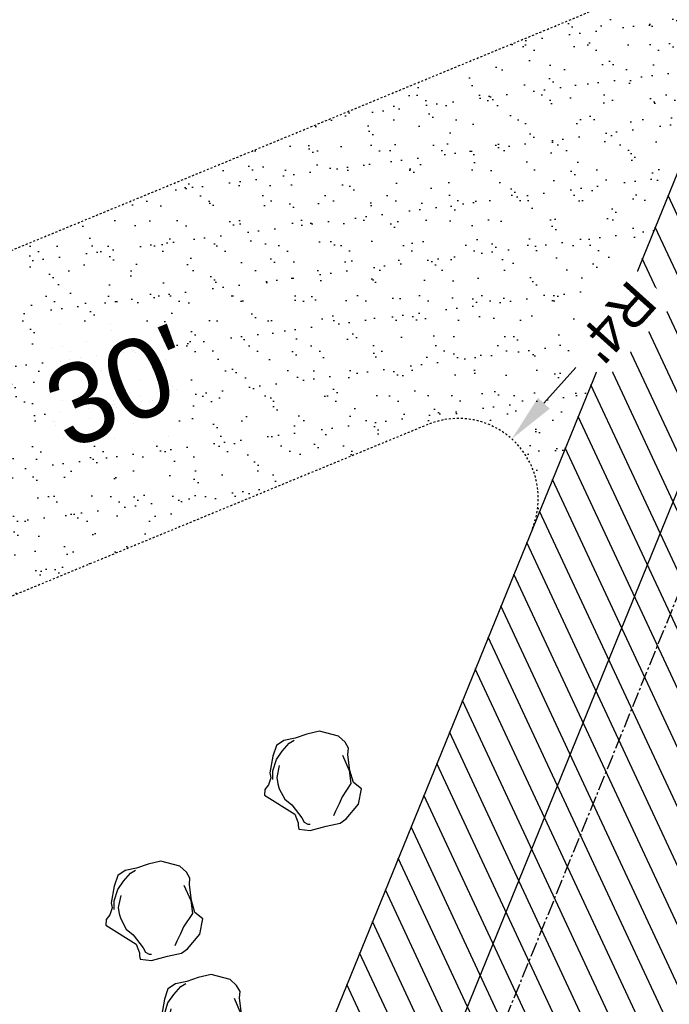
# Model space of a CAD drawing. Header units: feet. Extents: x 1133447 to 1140710, y 647622 to 649877.
# Tile 70 of 84: x 1135037 to 1135069, y 648983 to 649032. Entities that reach past the tile are written whole.
import ezdxf
from ezdxf.lldxf.tags import DXFTag

# ---------------------------------------------------------------- set-up
doc = ezdxf.new("R2010")
doc.units = ezdxf.units.FT
doc.header["$MEASUREMENT"] = 0
doc.linetypes.add('CENTER2', pattern=[1.125, 0.75, -0.125, 0.125, -0.125])
doc.linetypes.add('RAD', pattern=[0.13, 0.08, -0.05])
for name, color, linetype in [('C-CAMPSITE-PADS', 6, 'Continuous'), ('C-PRKG-ASPH', 8, 'Continuous'), ('C-PRKG-GRVL', 8, 'Continuous'), ('C-ROAD-ASPHALT', 1, 'Continuous'), ('C-ROAD-CNTR', 1, 'CENTER2'), ('C-ROAD-GRVL', 1, 'RAD'), ('C-UTIL-WATER-MEP', 7, 'WATER (.5x)'), ('G-TEXT-ST02', 2, 'Continuous'), ('G-XREF', 7, 'Continuous'), ('L-BARRIERROCK', 6, 'Continuous')]:
    doc.layers.add(name, color=color, linetype=linetype)
doc.styles.add('Arial', font='arial.ttf')
doc.styles.add('Normal', font='arial.ttf', dxfattribs={"height": 0.1})
doc.styles.get("Standard").update_dxf_attribs({"font": 'arial.ttf'})
tags = doc.linetypes.add('WATER (.5x)', pattern='A,0.75,-0.2,["W",Standard,S=0.08,R=0,X=-0.1,Y=-0.04],-0.05', length=1).pattern_tags.tags
tags[6] = DXFTag(74, 10)
doc.dimstyles.new('Plan', dxfattribs={"dimscale": 20, "dimtxt": 0.1, "dimasz": 0.12, "dimexe": 0.0625, "dimexo": 0.0625, "dimgap": 0.08, "dimtad": 0, "dimdec": 0, "dimzin": 0, "dimdsep": 46, "dimtxsty": 'Normal', "dimcen": 0, "dimclrd": 256, "dimclre": 256, "dimclrt": 256, "dimaunit": 1, "dimadec": 4, "dimazin": 0, "dimtfac": 1, "dimtdec": 0, "dimtofl": 0, "dimtmove": 0, "dimatfit": 3, "dimfxl": 1, "dimtfill": 1, "dimtolj": 1, "dimtzin": 0, "dimlwd": -1, "dimlwe": -1, "dimarcsym": 0})

# ---------------------------------------------------------------- blocks, each defined once
blk = doc.blocks.new("5'_BarrierRock")
at = {"layer": 'L-BARRIERROCK', "flags": 128}
for points in [[(3.796977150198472, 25.21031587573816), (-3.971151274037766, 23.41838866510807), (-10.84293678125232, 21.02912666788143), (-17.7147222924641, 19.53586684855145), (-22.19627771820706, 16.54930863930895), (-24.28770915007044, 10.27760197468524), (-26.0803419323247, 0.1233349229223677), (-25.48279766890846, -2.863184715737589), (-26.97668484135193, -7.044335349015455), (-29.06806322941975, -9.732226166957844), (-29.36686187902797, -13.31608058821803), (-11.14168239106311, -24.66494006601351), (-9.05030400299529, -29.74205430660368), (-9.05030400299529, -31.53398151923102), (-8.751505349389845, -33.62457612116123), (-1.87971984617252, -34.52053972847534), (7.680988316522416, -31.83264891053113), (16.04666099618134, -30.04072169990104), (19.63192655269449, -27.3528308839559), (27.10125632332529, -18.69186222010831), (28.89388910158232, -9.433597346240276), (24.11353502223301, -5.551075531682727), (22.02210359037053, 1.616633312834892), (21.42455933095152, 6.096412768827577), (20.82701507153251, 11.17356558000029), (21.12581372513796, 15.05604882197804), (19.03438229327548, 18.63990324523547), (15.15031808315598, 22.22375766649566), (3.796977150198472, 25.21031587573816)], [(-24.28770915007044, -3.759148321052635), (-24.28770915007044, 1.317965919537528), (-22.19627771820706, 8.187007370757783), (-18.61101215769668, 13.26412161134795), (-14.42820234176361, 18.04260703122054), (-11.44048104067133, 19.83453424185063)], [(17.54049512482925, 10.8748981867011), (21.62729471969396, 1.526720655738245), (22.61964785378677, -6.148371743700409), (17.24174951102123, -14.21204419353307), (15.44911673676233, -18.39319482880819), (13.35768530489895, -22.87301285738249), (12.1625967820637, -25.56090367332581)], [(-20.40364493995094, 4.603152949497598), (-21.8975321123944, -2.56455589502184), (-21.29998785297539, -6.447039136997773), (-20.40364493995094, -9.433597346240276), (-17.11717803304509, -15.70534258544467), (-12.93431516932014, -18.99052961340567), (-6.958872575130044, -26.75553466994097), (-5.46498540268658, -29.44342548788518), (-3.373607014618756, -30.63801791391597), (-1.87971984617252, -30.63801791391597)]]:
    blk.add_lwpolyline(points, dxfattribs=at)
blk = doc.blocks.new('C_PBASE-PACTOLA_02403811')
at = {"layer": 'C-ROAD-ASPHALT'}
blk.add_lwpolyline([(1134609.502741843, 649004.1715281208, -0.08481675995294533), (1134717.918854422, 649151.0643979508), (1134791.743864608, 649222.0439889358, -0.04164346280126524), (1134816.518779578, 649242.1816391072), (1134837.543218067, 649256.5428028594, -0.2654684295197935), (1134923.566161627, 649263.4658695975), (1134945.862647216, 649253.0055803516, -0.03670103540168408), (1135008.742528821, 649217.6654234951), (1135070.901654, 649176.4593855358, -0.3025232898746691), (1135097.532652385, 649113.0929439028), (1135091.831089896, 649083.3959326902, -0.0492726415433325), (1135086.690765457, 649066.0532714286), (1135029.43531187, 648925.4119419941, -0.009218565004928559), (1135022.286728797, 648908.7392420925), (1134970.105907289, 648792.9779079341, 0.09466954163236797), (1134957.786175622, 648834.7349342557), (1134921.92741579, 648904.3472810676, 0.300313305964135), (1134722.086161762, 649016.5601342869), (1134632.500993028, 649010.1122188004, 0.09071439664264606)], format="xyb", close=True, dxfattribs=at)
at = {"layer": 'C-ROAD-CNTR', "flags": 128}
blk.add_lwpolyline([(1134682.815781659, 648422.2458494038), (1134669.21986276, 648425.8462855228, -0.1774687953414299), (1134620.150062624, 648460.1534391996), (1134616.502637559, 648465.3792168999, -0.1042089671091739), (1134576.197064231, 648560.2628234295), (1134558.554057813, 648650.0509356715, -0.01381007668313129), (1134553.979962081, 648677.2843639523), (1134544.902369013, 648742.2703875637, -0.09433329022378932), (1134550.434197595, 648854.3354307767), (1134558.997505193, 648889.7214101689, -0.1428635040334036), (1134712.374228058, 649156.8312964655), (1134786.199238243, 649227.8108874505, -0.04164346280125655), (1134812.006441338, 649248.7876063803), (1134833.030879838, 649263.1487701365, -0.2654684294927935), (1134926.96397912, 649270.7084407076), (1134949.260464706, 649260.2481514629, -0.03670103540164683), (1135013.162783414, 649224.3333579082), (1135075.321908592, 649183.1273199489, -0.3025232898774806), (1135105.389164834, 649111.5845632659), (1135099.687602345, 649081.8875520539, -0.04927264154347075), (1135094.100293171, 649063.036833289), (1135036.844839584, 648922.3955038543, -0.009218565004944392), (1135029.58001939, 648905.4517031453), (1134962.363987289, 648756.3352782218, -0.01915469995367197), (1134945.301367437, 648722.0511597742), (1134909.791676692, 648657.06607992, -0.111236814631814), (1134866.238656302, 648607.5744966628), (1134762.181369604, 648532.0907847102, 0.3229446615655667), (1134716.395894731, 648393.2215671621), (1134719.721086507, 648382.7059234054, -0.1714240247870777), (1134715.287797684, 648249.5554414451), (1134707.163513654, 648228.7837741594, -0.02272318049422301), (1134688.713657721, 648187.2766264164, 0.05045028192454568), (1134653.344169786, 648094.1277041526)], format="xyb", dxfattribs=at)
at = {"layer": 'C-ROAD-GRVL'}
blk.add_line((1135057.280775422, 649011.8647631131), (1135028.855253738, 649000.1364967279), dxfattribs=at)
at = {"layer": 'C-ROAD-GRVL', "flags": 128}
for points in [[(1135020.903927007, 649014.1641973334), (1135064.909235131, 649032.3206276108, 0.200853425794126), (1135078.528832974, 649046.0044382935)], [(1135062.511167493, 649006.6589152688, 0.6654821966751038), (1135057.280775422, 649011.8647631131)]]:
    blk.add_lwpolyline(points, format="xyb", dxfattribs=at)
at = {"layer": 'C-UTIL-WATER-MEP', "flags": 128}
blk.add_lwpolyline([(1134713.292159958, 648416.2441137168), (1134669.731849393, 648427.7796426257, -0.1774687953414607), (1134621.79009064, 648461.2981261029), (1134618.142665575, 648466.5239038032, -0.1042089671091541), (1134578.159536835, 648560.6484414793), (1134560.516530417, 648650.4365537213, -0.01381007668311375), (1134555.960731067, 648677.5610482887), (1134546.883138, 648742.5470719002, -0.09433329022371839), (1134552.378087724, 648853.8650148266), (1134560.941395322, 648889.2509942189, -0.1428635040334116), (1134713.760384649, 649155.3895718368), (1134787.585394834, 649226.3691628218, -0.04164346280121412), (1134813.134525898, 649247.1361145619), (1134834.158964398, 649261.4972783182, -0.2654684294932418), (1134926.114524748, 649268.8977979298), (1134948.411010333, 649258.437508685, -0.03670103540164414), (1135012.057719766, 649222.6663743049), (1135074.216844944, 649181.4603363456, -0.302523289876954), (1135103.425036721, 649111.961658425), (1135097.723474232, 649082.264647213, -0.04927264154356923), (1135092.247911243, 649063.7909428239), (1135034.992457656, 648923.1496133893, -0.009218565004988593), (1135027.756696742, 648906.273587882), (1134960.540664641, 648757.1571629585, -0.01915469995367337), (1134943.546295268, 648723.0101809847), (1134908.036604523, 648658.0251011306, -0.1112368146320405), (1134865.064291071, 648609.1934056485), (1134761.007004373, 648533.7096936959, 0.1574684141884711), (1134714.965670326, 648470.6755079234, 0.1574684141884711)], format="xyb", dxfattribs=at)
at = {"layer": 'L-BARRIERROCK', "xscale": 0.08333333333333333, "yscale": 0.08333333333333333, "zscale": 0.08333333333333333}
for p in [(1135051.549216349, 648994.4209142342), (1135043.611582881, 648987.9162480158), (1135046.125564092, 648982.2481532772)]:
    blk.add_blockref("5'_BarrierRock", p, dxfattribs=at)
at = {"layer": 'C-CAMPSITE-PADS', "insert": (1135037.746992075, 649014.246892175), "char_height": 4, "attachment_point": 1, "rotation": 22.377104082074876, "style": 'Arial'}
blk.add_mtext_dynamic_manual_height_columns("30'", width=0.8890231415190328, gutter_width=1, heights=[0], dxfattribs=at)
blk = doc.blocks.new('C_PHTCH-PACTOLA_02403811')
at = {"layer": 'C-PRKG-ASPH'}
h = blk.add_hatch(dxfattribs=at)
h.set_pattern_fill('ANSI31', color=256, scale=10, angle=70)
h.set_pattern_definition([(115, (0, 0), (-1.132884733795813, -0.5282728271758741), [])])
edge = h.paths.add_edge_path(flags=16)
edge.add_arc((1135093.567290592, 648760.3570235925), 541.9999999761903, 143.5703577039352, 153.2664360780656, ccw=False)
edge.add_arc((1135093.567290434, 648760.3570237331), 541.9999997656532, 133.8742793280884, 143.5703577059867, ccw=False)
edge.add_line((1134717.918854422, 649151.0643979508), (1134791.743864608, 649222.0439889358))
edge.add_arc((1134924.814897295, 649083.6384245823), 191.9999999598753, 124.33581191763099, 133.8742793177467, ccw=False)
edge.add_line((1134816.518779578, 649242.1816391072), (1134837.543218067, 649256.5428028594))
edge.add_arc((1134886.614896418, 649184.7029087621), 87.00000000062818, 64.86660358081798, 124.33581191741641, ccw=False)
edge.add_line((1134923.566161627, 649263.4658695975), (1134945.862647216, 649253.0055803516))
edge.add_arc((1134736.896871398, 648807.5874571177), 491.9999999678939, 56.45911934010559, 64.86660355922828, ccw=False)
edge.add_line((1135008.742528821, 649217.6654234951), (1135070.901654, 649176.4593855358))
edge.add_arc((1135036.644680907, 649124.7828938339), 62.00000000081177, -10.868034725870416, 56.45911933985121, ccw=False)
edge.add_line((1135097.532652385, 649113.0929439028), (1135091.831089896, 649083.3959326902))
edge.add_arc((1135001.481196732, 649100.7423100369), 92.00000001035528, 337.8486329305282, 349.13196525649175, ccw=False)
edge.add_line((1135086.690765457, 649066.0532714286), (1135029.43531187, 648925.4119419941))
edge.add_arc((1134573.749357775, 649110.9228871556), 491.9999995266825, 335.73595333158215, 337.84863296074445, ccw=False)
edge.add_line((1135022.286728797, 648908.7392420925), (1134970.105907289, 648792.9779079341))
edge.add_line((1134970.105907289, 648792.9779079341), (1134955.070696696, 648759.622817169))
edge.add_arc((1134506.533324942, 648961.8064625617), 492.0000003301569, 331.3465562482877, 335.7359533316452, ccw=False)
edge.add_line((1134938.281078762, 648725.8872446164), (1134902.771388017, 648660.9021647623))
edge.add_arc((1134778.161263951, 648728.9926705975), 142.0000000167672, 305.95733191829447, 331.34655630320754, ccw=False)
edge.add_line((1134861.541195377, 648614.0501326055), (1134757.483908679, 648538.5664206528))
edge.add_arc((1134835.579196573, 648430.9089730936), 133.0000000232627, 125.9573319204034, 166.4171722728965)
edge.add_arc((1134672.277915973, 648470.363906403), 35.00000000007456, 244.10855969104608, 346.41717227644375, ccw=False)
edge.add_arc((1134691.461854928, 648509.9128519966), 78.95614352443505, 214.9055155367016, 244.1168481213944, ccw=False)
edge.add_line((1134626.710174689, 648464.732186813), (1134623.062749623, 648469.9579645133))
edge.add_arc((1134821.506139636, 648608.4650796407), 241.9999999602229, 191.1167612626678, 214.9138039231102, ccw=False)
edge.add_line((1134584.046954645, 648561.8052956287), (1134566.403948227, 648651.5934078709))
edge.add_arc((1135049.172208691, 648746.4554480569), 491.9999999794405, 187.9519260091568, 191.1167612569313, ccw=False)
edge.add_line((1134561.903038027, 648678.391101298), (1134552.825444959, 648743.3771249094))
edge.add_arc((1134842.017716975, 648783.7730382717), 292.0000000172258, 166.3961174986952, 187.9519260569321, ccw=False)
edge.add_line((1134558.209758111, 648852.4537669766), (1134566.77306571, 648887.8397463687))
edge.add_arc((1135093.567290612, 648760.357023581), 542.0000000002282, 158.0478401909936, 166.396117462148, ccw=False)
edge.add_arc((1135093.567290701, 648760.357023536), 542.0000000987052, 153.2664360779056, 158.0478401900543, ccw=False)
edge = h.paths.add_edge_path()
edge.add_line((1134664.934415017, 648091.0186503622), (1134641.753924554, 648097.236757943))
edge.add_arc((1135131.441785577, 647965.8792352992), 506.9999999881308, 154.1154939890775, 164.9840567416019, ccw=False)
edge.add_arc((1135131.44177555, 647965.8792402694), 506.9999887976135, 153.4314984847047, 154.115493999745, ccw=False)
edge.add_arc((1134241.513528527, 648410.9103548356), 488.0000000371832, 333.4314984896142, 338.6383717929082)
edge.add_line((1134695.987914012, 648233.1548120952), (1134704.112198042, 648253.9264793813))
edge.add_arc((1134529.027803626, 648322.4060737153), 188.0000000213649, 338.6383717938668, 377.1954705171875)
edge.add_arc((1134651.306425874, 648360.2470375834), 60.00000000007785, 17.1954705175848, 74.97265706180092)
edge.add_line((1134666.863224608, 648418.1951696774), (1134661.500576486, 648419.8056636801))
edge.add_arc((1134691.489318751, 648509.9450223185), 94.99699278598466, 223.9418846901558, 251.5980721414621, ccw=False)
edge.add_arc((1134691.535842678, 648509.9839590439), 95.05751145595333, 214.9165962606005, 223.9393241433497, ccw=False)
edge.add_line((1134613.590003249, 648455.5746160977), (1134609.942525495, 648460.8004692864))
edge.add_arc((1134821.506139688, 648608.4650796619), 258.0000000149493, 191.1167612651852, 214.9138039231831, ccw=False)
edge.add_line((1134568.347173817, 648558.7203512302), (1134550.704167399, 648648.5084634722))
edge.add_arc((1135049.172208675, 648746.4554480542), 507.9999999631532, 187.9519260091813, 191.1167612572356, ccw=False)
edge.add_line((1134546.056886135, 648676.177626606), (1134536.979293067, 648741.163650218))
edge.add_arc((1134842.01771694, 648783.7730382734), 307.9999999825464, 166.3961174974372, 187.9519260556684, ccw=False)
edge.add_line((1134542.658637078, 648856.2170945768), (1134551.221944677, 648891.6030739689))
edge.add_arc((1135093.567290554, 648760.3570237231), 557.9999999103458, 163.9213237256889, 166.3961174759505, ccw=False)
edge.add_arc((1134538.177323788, 648920.4382053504), 19.99999999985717, 343.9213237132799, 402.7699397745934)
edge.add_line((1134552.859048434, 648934.0193305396), (1134533.446357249, 648955.005204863))
edge.add_arc((1135093.567290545, 648760.3570234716), 592.9783928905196, 146.0187423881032, 160.8370986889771, ccw=False)
edge.add_line((1134601.857481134, 649091.7855040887), (1134616.582948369, 649064.0343807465))
edge.add_arc((1134620.999668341, 649066.3780071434), 5.000000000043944, 207.9515834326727, 327.0740857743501)
edge.add_arc((1135093.567290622, 648760.3570235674), 558.0000000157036, 133.8742793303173, 147.0740857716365, ccw=False)
edge.add_line((1134706.829601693, 649162.5981949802), (1134780.654611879, 649233.5777859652))
edge.add_arc((1134924.814897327, 649083.6384245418), 208.0000000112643, 124.3358119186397, 133.8742793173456, ccw=False)
edge.add_line((1134807.494103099, 649255.3935736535), (1134828.518541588, 649269.7547374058))
edge.add_arc((1134886.614896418, 649184.7029087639), 102.9999999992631, 64.86660357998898, 124.33581191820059, ccw=False)
edge.add_line((1134930.361796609, 649277.9510118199), (1134952.658282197, 649267.4907225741))
edge.add_arc((1134736.896871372, 648807.5874570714), 508.0000000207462, 56.4591193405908, 64.86660355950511, ccw=False)
edge.add_line((1135017.583038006, 649231.0012923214), (1135079.742163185, 649189.7952543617))
edge.add_arc((1135036.644680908, 649124.782893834), 77.99999999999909, -10.868034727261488, 56.45911934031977, ccw=False)
edge.add_line((1135113.245677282, 649110.0761826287), (1135107.544114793, 649080.3791714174))
edge.add_arc((1135001.481196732, 649100.7423100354), 108.0000000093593, 337.84863293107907, 349.131965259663, ccw=False)
edge.add_line((1135101.509820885, 649060.0203951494), (1135044.254367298, 648919.3790657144))
edge.add_arc((1134573.749357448, 649110.9228872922), 507.9999998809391, 335.7359533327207, 337.84863295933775, ccw=False)
edge.add_line((1135036.873309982, 648902.1641641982), (1134969.657277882, 648753.0477392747))
edge.add_arc((1134506.53332524, 648961.8064624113), 507.9999999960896, 331.346556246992, 335.73595333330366, ccw=False)
edge.add_line((1134952.321656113, 648718.215074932), (1134916.811965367, 648653.2299950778))
edge.add_arc((1134778.161263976, 648728.9926705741), 157.9999999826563, 305.9573319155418, 331.3465563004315, ccw=False)
edge.add_line((1134870.936117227, 648601.0988607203), (1134766.878830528, 648525.6151487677))
edge.add_arc((1134835.579196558, 648430.9089731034), 117.0000000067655, 125.9573319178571, 162.264860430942)
edge.add_arc((1134752.713885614, 648457.4106757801), 29.99999999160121, 162.264860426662, 196.8024120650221)
edge.add_arc((1134835.579196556, 648430.9089731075), 113.0000000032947, 170.9217318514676, 197.5476736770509)
edge.add_line((1134727.837491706, 648396.8395581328), (1134731.162683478, 648386.3239143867))
edge.add_arc((1134529.027802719, 648322.4060734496), 212.0000009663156, 11.340079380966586, 17.54767372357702, ccw=False)
edge.add_arc((1134529.055568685, 648322.403813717), 211.9732215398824, -20.64909134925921, 11.342153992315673, ccw=False)
edge.add_arc((1134759.869013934, 648235.3149369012), 34.72371615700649, 159.1871917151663, 239.4135572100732)
edge.add_line((1134742.200276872, 648205.422593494), (1134709.513, 648185.696))
edge.add_line((1134709.513, 648185.696), (1134698.996135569, 648181.0065459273))
edge.add_arc((1135131.441785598, 647965.8792352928), 483.0000000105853, 153.5511843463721, 164.9840567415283)
at = {"layer": 'C-PRKG-GRVL'}
h = blk.add_hatch(dxfattribs=at)
h.set_pattern_fill('AR-SAND', color=256)
h.set_pattern_definition([(37.50000000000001, (0, 0), (-0.06299335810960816, 1.926823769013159), [0, -1.52, 0, -1.7, 0, -1.625]), (7.499999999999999, (0, 0), (1.769776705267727, 2.82214606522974), [0, -0.82, 0, -1.37, 0, -0.525]), (327.5, (-1.23, 0), (3.114141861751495, 0.005659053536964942), [0, -0.5, 0, -1.8, 0, -2.35]), (317.5, (-1.23, 0), (3.006126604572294, 0.8776755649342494), [0, -0.25, 0, -1.18, 0, -1.35])])
edge = h.paths.add_edge_path()
edge.add_line((1135064.909235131, 649032.3206276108), (1135020.903927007, 649014.1641973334))
edge.add_line((1135020.903927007, 649014.1641973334), (1135027.006439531, 648999.3736823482))
edge.add_line((1135027.006439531, 648999.3736823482), (1135057.280775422, 649011.8647631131))
edge.add_arc((1135058.806403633, 649008.1671343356), 4.000000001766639, -22.15136701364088, 112.4208659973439, ccw=False)
edge.add_line((1135062.511167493, 649006.6589152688), (1135078.528832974, 649046.0044382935))
edge.add_arc((1135055.374058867, 649055.4308074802), 24.99999999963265, 292.42086587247, 337.8486329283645, ccw=False)
blk = doc.blocks.new('*D403')
at = {"layer": 'Defpoints', "color": 0, "transparency": 16777216}
for p in [(1135061.48048793, 649011.1419071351), (1135058.806403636, 649008.1671343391)]:
    blk.add_point(p, dxfattribs=at)
at = {"layer": 'G-TEXT-ST02', "transparency": 16777216}
blk.add_line((1135064.689389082, 649014.7116344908), (1135063.084938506, 649012.9267708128), dxfattribs=at)
blk.add_solid([(1135062.787461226, 649013.1941792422), (1135063.382415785, 649012.6593623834), (1135061.48048793, 649011.1419071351)], dxfattribs=at)
at = {"layer": 'G-TEXT-ST02', "transparency": 16777216, "insert": (1135066.746573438, 649017.0001397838), "char_height": 2, "attachment_point": 5, "rotation": 228.04697709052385, "style": 'Normal', "bg_fill": 3, "box_fill_scale": 1.25, "bg_fill_color": 256, "bg_fill_true_color": 13158600, "bg_fill_transparency": 0}
blk.add_mtext("R4'", dxfattribs=at)

msp = doc.modelspace()

# ---------------------------------------------------------------- block references
at = {"layer": 'G-XREF'}
for name in ['C_PBASE-PACTOLA_02403811', 'C_PHTCH-PACTOLA_02403811']:
    msp.add_blockref(name, (0, 0), dxfattribs=at)

# ---------------------------------------------------------------- next in the draw order: dimensions: what is measured, and where the dimension line sits
at = {"layer": 'G-TEXT-ST02'}
dim = msp.add_radius_dim(center=(1135058.806403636, 649008.1671343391), mpoint=(1135061.48048793, 649011.1419071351), dimstyle='Plan', override={"dimgap": 0.06, "dimtih": 0, "dimtoh": 0, "dimpost": "'", "dimtfill": 1, "dimtolj": 0}, dxfattribs=at)
dim.commit()
dim.dimension.update_dxf_attribs({"geometry": '*D403', "text_midpoint": (1135066.746573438, 649017.0001397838)})

doc.saveas('drawing.dxf')
